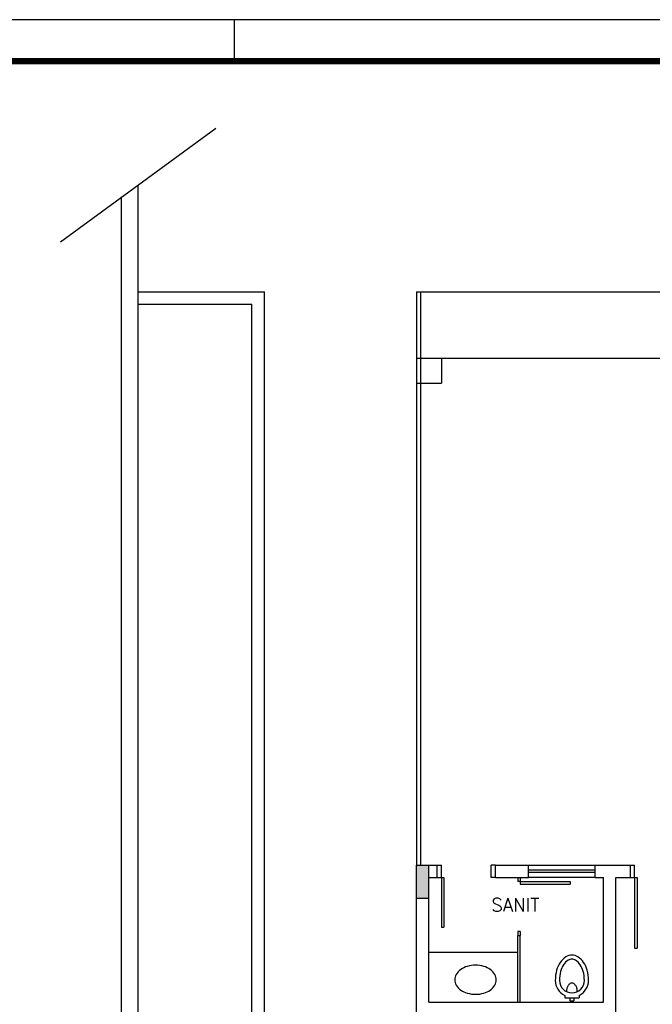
# Model space of a CAD drawing. Extents: x -21.9 to 51.8, y -25 to 17.
# Tile 48 of 53: x -4.7 to 2.9, y 5.1 to 17. Entities that reach past the tile are written whole.
import ezdxf

# ---------------------------------------------------------------- set-up
doc = ezdxf.new("R2010")
doc.units = 0
doc.header["$MEASUREMENT"] = 0
doc.layers.add('PAREDES', color=8, linetype='Continuous')
doc.layers.add('PRANCHA', color=8, linetype='Continuous')
doc.styles.add('50-30', font='romans.shx', dxfattribs={"height": 0.16})

# ---------------------------------------------------------------- blocks, each defined once
blk = doc.blocks.new('1-50 A0 FGR')
at = {"layer": 'PRANCHA'}
for p, q in [((3692.67, 59.449), (3632.52, 59.449)), ((3638.721, 58.949), (3638.721, 59.449))]:
    blk.add_line(p, q, dxfattribs=at)
at = {"layer": 'PRANCHA', "const_width": 0.075}
blk.add_lwpolyline([(3633.77, 58.949), (3633.77, 17.949), (3692.17, 17.949), (3692.17, 58.949), (3633.77, 58.949)], dxfattribs=at)
blk = doc.blocks.new('ENTORNO')
at = {"layer": 'PAREDES'}
blk.add_hatch(color=256, dxfattribs=at).paths.add_polyline_path([(93.509, -4.259), (93.359, -4.259), (93.359, -4.659), (93.509, -4.659)])
for p, q in [((89.072, 3.241), (90.943, 4.611)), ((90.009, -32.586), (90.009, 3.927)), ((89.809, -32.702), (89.809, 3.781)), ((90.009, 2.641), (91.528, 2.641)), ((91.528, -24.909), (91.528, 2.641)), ((93.359, 2.641), (132.809, 2.641)), ((93.359, 2.641), (93.359, -4.259)), ((93.409, 2.641), (93.409, -4.259)), ((90.009, 2.491), (91.378, 2.491)), ((91.378, -25.059), (91.378, 2.491)), ((93.359, 1.841), (100.159, 1.841)), ((93.359, 1.841), (93.659, 1.841)), ((93.659, 1.841), (93.659, 1.541)), ((93.359, 1.541), (93.659, 1.541)), ((93.359, -6.159), (93.359, -4.259)), ((93.359, -4.259), (93.609, -4.259)), ((93.509, -5.909), (93.509, -4.259)), ((93.609, -4.409), (93.609, -4.259)), ((93.609, -4.259), (93.659, -4.259)), ((93.659, -4.409), (93.659, -4.259)), ((94.259, -4.409), (94.259, -4.259)), ((94.309, -4.259), (94.259, -4.259)), ((94.309, -4.409), (94.309, -4.259)), ((94.309, -4.259), (94.709, -4.259)), ((94.709, -4.409), (94.709, -4.259)), ((94.709, -4.259), (95.509, -4.259)), ((95.509, -4.259), (95.934, -4.259)), ((95.509, -4.409), (95.509, -4.259)), ((95.934, -4.409), (95.934, -4.259)), ((95.934, -4.259), (95.984, -4.259)), ((95.984, -4.409), (95.984, -4.259)), ((94.709, -4.319), (95.509, -4.319)), ((95.509, -4.349), (94.709, -4.349)), ((93.509, -4.409), (93.609, -4.409)), ((93.609, -4.409), (93.659, -4.409)), ((93.659, -4.409), (93.689, -4.409)), ((93.659, -4.409), (93.659, -5.009)), ((93.689, -4.409), (93.689, -4.409)), ((93.689, -4.409), (93.689, -5.009)), ((94.309, -4.409), (94.259, -4.409)), ((94.309, -4.409), (94.709, -4.409)), ((94.579, -4.409), (94.579, -4.459)), ((94.609, -4.459), (94.579, -4.459)), ((94.609, -4.409), (94.609, -4.459)), ((94.609, -4.459), (95.209, -4.459)), ((94.609, -4.459), (94.609, -4.489)), ((94.609, -4.489), (95.209, -4.489)), ((94.609, -4.489), (94.609, -4.489)), ((95.509, -4.409), (94.709, -4.409)), ((95.209, -4.459), (95.209, -4.489)), ((95.509, -4.409), (95.609, -4.409)), ((95.609, -5.909), (95.609, -4.409)), ((95.759, -6.059), (95.759, -4.409)), ((95.759, -4.409), (95.934, -4.409)), ((95.934, -4.409), (95.984, -4.409)), ((95.984, -4.409), (96.014, -4.409)), ((95.984, -4.409), (95.984, -5.259)), ((96.014, -4.409), (96.014, -5.259)), ((93.359, -4.659), (93.509, -4.659)), ((93.659, -5.009), (93.689, -5.009)), ((94.609, -5.059), (94.579, -5.059)), ((94.579, -5.059), (94.579, -5.109)), ((94.609, -5.059), (94.609, -5.109)), ((94.579, -5.909), (94.579, -5.109)), ((94.579, -5.109), (94.609, -5.109)), ((94.609, -5.909), (94.609, -5.109)), ((93.509, -5.309), (94.579, -5.309)), ((95.984, -5.259), (96.014, -5.259)), ((93.509, -5.909), (95.609, -5.909)), ((95.143, -5.828), (95.143, -5.858)), ((95.143, -5.858), (95.317, -5.858)), ((95.205, -5.858), (95.205, -5.893)), ((95.205, -5.893), (95.255, -5.893)), ((95.255, -5.858), (95.255, -5.893)), ((95.317, -5.828), (95.317, -5.858))]:
    blk.add_line(p, q, dxfattribs=at)
for points in [[(95.43, -5.648, 0.066402), (95.414, -5.526, 0.078959), (95.371, -5.432, 0.107161), (95.302, -5.364, 0.141785), (95.23, -5.343, 0.141785), (95.158, -5.364, 0.107161), (95.089, -5.432, 0.078959), (95.046, -5.526, 0.066402), (95.03, -5.648, 0.066402)], [(95.38, -5.648, 0.066402), (95.366, -5.539, 0.078959), (95.33, -5.46, 0.107161), (95.275, -5.406, 0.141785), (95.23, -5.393, 0.141785), (95.185, -5.406, 0.107161), (95.13, -5.46, 0.078959), (95.094, -5.539, 0.066402), (95.08, -5.648, 0.066402)], [(95.295, -5.783, 0.064559), (95.29, -5.742, 0.077436), (95.276, -5.71, 0.107172), (95.253, -5.687, 0.145191), (95.23, -5.68, 0.145191), (95.207, -5.687, 0.107172), (95.184, -5.71, 0.077436), (95.17, -5.742, 0.064559), (95.165, -5.783, 0.064559)]]:
    blk.add_lwpolyline(points, format="xyb", dxfattribs=at)
blk.add_lwpolyline([(94.07, -5.815, 0.07067), (94.169, -5.801, 0.082314), (94.247, -5.764, 0.106842), (94.303, -5.704, 0.13438), (94.32, -5.64, 0.13438), (94.303, -5.577, 0.106842), (94.247, -5.517, 0.082314), (94.169, -5.479, 0.07067), (94.07, -5.465, 0.07067), (93.971, -5.479, 0.082314), (93.893, -5.517, 0.106842), (93.837, -5.577, 0.13438), (93.82, -5.64, 0.13438), (93.837, -5.704, 0.106842), (93.893, -5.764, 0.082314), (93.971, -5.801, 0.07067)], format="xyb", close=True, dxfattribs=at)
for radius, start, end in [(0.2, 180, 244.1581), (0.15, 180, 0), (0.2, 295.8419, 0)]:
    blk.add_arc((95.23, -5.648), radius, start, end, dxfattribs=at)
at = {"layer": 'PAREDES', "style": '50-30'}
blk.add_text('SANIT', height=0.16, dxfattribs=at).set_placement((94.261, -4.819))

msp = doc.modelspace()

# ---------------------------------------------------------------- block references
msp.add_blockref('1-50 A0 FGR', (-3640.863, -42.463))
at = {"layer": 'PAREDES'}
msp.add_blockref('ENTORNO', (-93.309, 11.072), dxfattribs=at)

doc.saveas('drawing.dxf')
